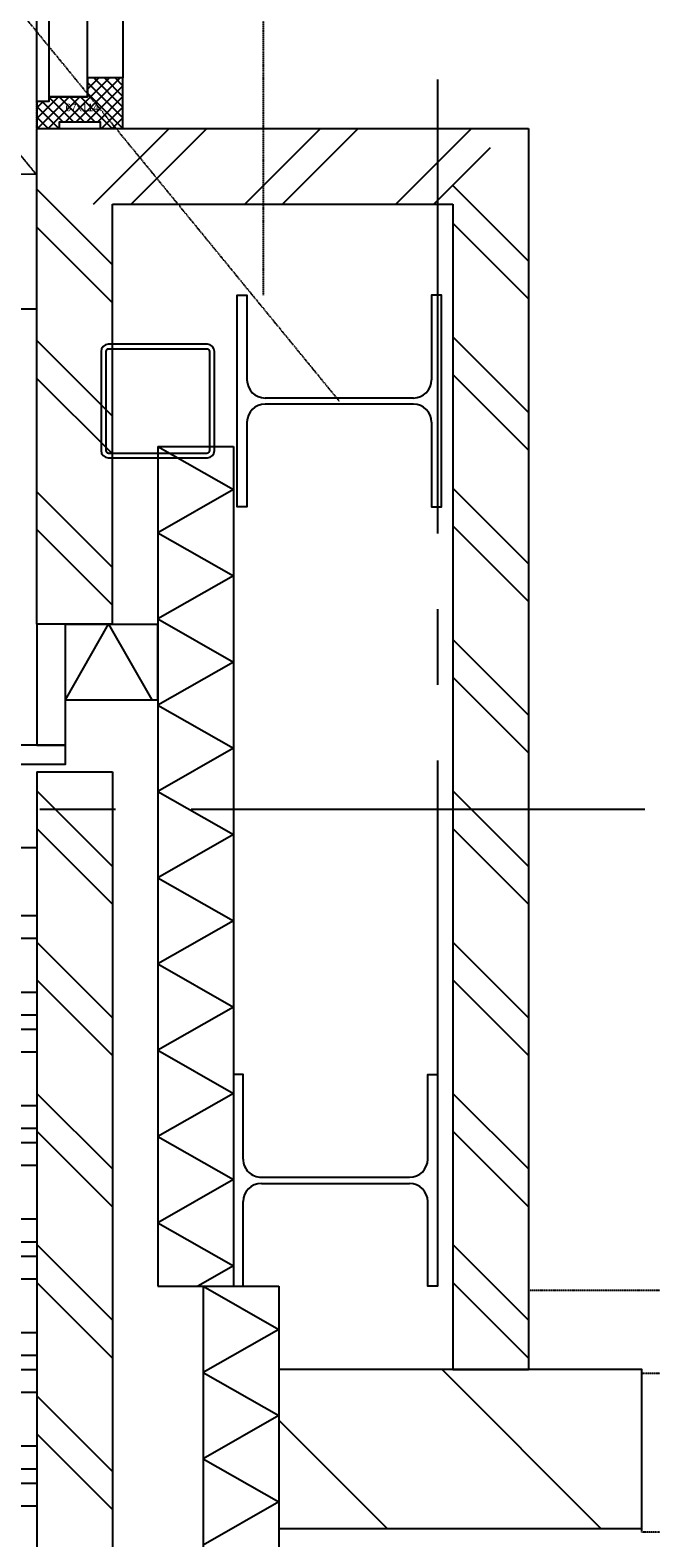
# Model space of a CAD drawing. Extents: x -66955 to 52345, y -20450 to 69550.
# Tile 18 of 132: x -53869 to -53048, y 11622 to 13615. Entities that reach past the tile are written whole.
import ezdxf

# ---------------------------------------------------------------- set-up
doc = ezdxf.new("R2010")
doc.units = 0
doc.header["$MEASUREMENT"] = 0
doc.linetypes.add('DASHDOT', pattern=[1, 0.5, -0.25, 0, -0.25])
doc.linetypes.add('HIDDEN', pattern=[0.375, 0.25, -0.125])
for name, color, linetype in [('STRAMIEN--E7-', 7, 'CONTINUOUS'), ('VERD1$--28-', 7, 'CONTINUOUS'), ('VERD1--21-', 7, 'CONTINUOUS'), ('VERD1--22-', 7, 'CONTINUOUS'), ('VERD1--24-', 7, 'CONTINUOUS'), ('VERD1--27-', 7, 'CONTINUOUS'), ('VERD1--28-', 7, 'CONTINUOUS'), ('VERD1--31-', 7, 'CONTINUOUS'), ('VERD1--32-', 7, 'CONTINUOUS')]:
    doc.layers.add(name, color=color, linetype=linetype)
doc.styles.add('txt', font='TXT', dxfattribs={"height": 0.2})

# ---------------------------------------------------------------- blocks, each defined once
blk = doc.blocks.new('B28HE')
at = {"layer": 'VERD1--28-', "color": 5, "linetype": 'CONTINUOUS'}
for p, q in [((-4, -98), (-4, 98)), ((4, -98), (4, 98))]:
    blk.add_line(p, q, dxfattribs=at)
for points in [[(-28, 122), (-140, 122), (-140, 135), (140, 135), (140, 122), (28, 122)], [(-28, -122), (-140, -122), (-140, -135), (140, -135), (140, -122), (28, -122)]]:
    blk.add_lwpolyline(points, dxfattribs=at)
for centre, start, end in [((-28, 98), 0, 90), ((28, 98), 90, 180), ((-28, -98), 270, 360), ((28, -98), 180, 270)]:
    blk.add_arc(centre, 24, start, end, dxfattribs=at)
blk = doc.blocks.new('*O281')
at = {"layer": 'VERD1--32-', "color": 7, "linetype": 'CONTINUOUS'}
for p, q in [((1708.93, 533.5), (1698.5, 523.07)), ((1723.07, 533.5), (1698.5, 508.93)), ((1737.22, 533.5), (1698.5, 494.78)), ((1756.5, 471.79), (1698.5, 529.79)), ((1751.36, 533.5), (1704.36, 486.5)), ((1756.5, 485.93), (1708.93, 533.5)), ((1765.5, 533.5), (1718.5, 486.5)), ((1756.5, 500.07), (1723.07, 533.5)), ((1765.5, 519.36), (1723.5, 477.36)), ((1765.5, 505.22), (1737.22, 533.5)), ((1765.5, 519.36), (1751.36, 533.5)), ((1756.5, 457.65), (1698.5, 515.65)), ((1713.51, 486.5), (1698.5, 501.51)), ((1765.5, 505.22), (1763.78, 503.5)), ((1699.36, 486.5), (1698.5, 487.36)), ((1756.5, 496.22), (1723.5, 463.22)), ((1756.5, 482.07), (1723.5, 449.07)), ((1765.5, 434.51), (1723.5, 476.51)), ((1765.5, 420.36), (1723.5, 462.36)), ((1756.5, 467.93), (1724.07, 435.5)), ((1752.22, 419.5), (1723.5, 448.22)), ((1756.5, 453.79), (1729.5, 426.79)), ((1765.5, 448.65), (1736.35, 419.5)), ((1765.5, 448.65), (1764.65, 449.5)), ((1738.08, 419.5), (1729.5, 428.08)), ((1765.5, 434.51), (1750.49, 419.5)), ((1765.5, 420.36), (1764.64, 419.5))]:
    blk.add_line(p, q, dxfattribs=at)
for points in [[(1117.5, 533.5), (1698.5, 533.5), (1698.5, 486.5), (1117.5, 486.5)], [(1765.5, 533.5), (1698.5, 533.5), (1698.5, 486.5), (1723.5, 486.5), (1723.5, 435.5), (1729.5, 435.5), (1729.5, 419.5), (1765.5, 419.5), (1765.5, 449.5), (1756.5, 449.5), (1756.5, 503.5), (1765.5, 503.5)], [(1765.5, 533.5), (1698.5, 533.5), (1698.5, 486.5), (1723.5, 486.5), (1723.5, 435.5), (1729.5, 435.5), (1729.5, 419.5), (1765.5, 419.5), (1765.5, 449.5), (1756.5, 449.5), (1756.5, 503.5), (1765.5, 503.5)], [(1723.5, 486.5), (1092.5, 486.5), (1092.5, 435.5), (1723.5, 435.5)], [(1086.5, 435.5), (1729.5, 435.5), (1729.5, 419.5), (1086.5, 419.5)]]:
    blk.add_lwpolyline(points, close=True, dxfattribs=at)
blk.add_point((1765.5, 533.5), dxfattribs=at)
at = {"layer": 'VERD1--32-', "color": 7, "linetype": 'CONTINUOUS', "style": 'txt'}
blk.add_text('67x114', height=10, rotation=90, dxfattribs=at).set_placement((1742.5, 457.5))
blk = doc.blocks.new('BI$FFS')
at = {"layer": 'VERD1--32-', "color": 7, "linetype": 'CONTINUOUS'}
blk.add_blockref('*O281', (-1765.5, -533.5), dxfattribs=at)
blk = doc.blocks.new('B28KOK')
at = {"layer": 'VERD1$--28-', "color": 5, "linetype": 'CONTINUOUS'}
for p, q in [((-75, 65.5), (-75, -65.5)), ((-68.7, 65.5), (-68.7, -65.5)), ((65.5, 75), (-65.5, 75)), ((65.5, 68.7), (-65.5, 68.7)), ((68.7, -65.5), (68.7, 65.5)), ((75, -65.5), (75, 65.5)), ((-65.5, -68.7), (65.5, -68.7)), ((-65.5, -75), (65.5, -75))]:
    blk.add_line(p, q, dxfattribs=at)
for centre, radius, start, end in [((-65.6, 65.5), 9.45, 90, 180), ((-65.6, 65.5), 3.15, 90, 180), ((65.5, 65.5), 9.45, 0, 90), ((65.5, 65.5), 3.15, 0, 90), ((-65.6, -65.5), 9.45, 180, 270), ((-65.6, -65.5), 3.15, 180, 270), ((65.5, -65.5), 3.15, 270, 360), ((65.5, -65.5), 9.45, 270, 360)]:
    blk.add_arc(centre, radius, start, end, dxfattribs=at)

msp = doc.modelspace()

# ---------------------------------------------------------------- linework, layer by layer
at = {"layer": 'STRAMIEN--E7-', "color": 6, "linetype": 'CONTINUOUS'}
for p, q in [((-53330, 13550), (-53330, 13250)), ((-53330, 13250), (-53330, 12950)), ((-53330, 12850), (-53330, 12750)), ((-53330, 12650), (-53330, 12350)), ((-53756, 12585), (-53856, 12585)), ((-53356, 12585), (-53656, 12585)), ((-53056, 12585), (-53356, 12585)), ((-53330, 12350), (-53330, 12225))]:
    msp.add_line(p, q, dxfattribs=at)
at = {"layer": 'VERD1--21-', "color": 7, "linetype": 'CONTINUOUS'}
for p, q in [((-53700, 13065), (-53700, 11955)), ((-53600, 13065), (-53600, 11955)), ((-53822, 12830), (-53700, 12830)), ((-53822, 12730), (-53822, 12830)), ((-53822, 12730), (-53700, 12730)), ((-53860, 12635), (-53860, 10630)), ((-53860, 12635), (-53760, 12635)), ((-53760, 12635), (-53760, 10730)), ((-53860, 12610), (-53760, 12510)), ((-53860, 12560), (-53760, 12460)), ((-53860, 12410), (-53760, 12310)), ((-53860, 12360), (-53760, 12260)), ((-53860, 12210), (-53760, 12110)), ((-53860, 12160), (-53760, 12060)), ((-53860, 12010), (-53760, 11910)), ((-53860, 11960), (-53760, 11860)), ((-53640, 11955), (-53640, 10668)), ((-53540, 11955), (-53540, 10668)), ((-53114, 11635), (-53324, 11845)), ((-53860, 11810), (-53760, 11710)), ((-53396.84, 11635), (-53540, 11778.16)), ((-53860, 11760), (-53760, 11660))]:
    msp.add_line(p, q, dxfattribs=at)
for points in [[(-53700, 13065), (-53600, 13008), (-53700, 12951)], [(-53700, 12951), (-53600, 12894), (-53700, 12837)], [(-53700, 12837), (-53600, 12780), (-53700, 12723)], [(-53822, 12730), (-53765, 12830), (-53708, 12730)], [(-53700, 12723), (-53600, 12666), (-53700, 12609)], [(-53700, 12609), (-53600, 12552), (-53700, 12495)], [(-53700, 12495), (-53600, 12438), (-53700, 12381)], [(-53700, 12381), (-53600, 12324), (-53700, 12267)], [(-53700, 12267), (-53600, 12210), (-53700, 12153)], [(-53700, 12153), (-53600, 12096), (-53700, 12039)], [(-53700, 12039), (-53600, 11982), (-53647, 11955)], [(-53640, 11955), (-53540, 11898), (-53640, 11841)], [(-53640, 11841), (-53540, 11784), (-53640, 11727)], [(-53640, 11727), (-53540, 11670), (-53640, 11613)]]:
    msp.add_lwpolyline(points, dxfattribs=at)
msp.add_lwpolyline([(-53540, 11635), (-53060, 11635), (-53060, 11845), (-53540, 11845)], close=True, dxfattribs=at)
at = {"layer": 'VERD1--21-', "color": 7, "linetype": 'HIDDEN'}
msp.add_lwpolyline([(-53060, 11630), (-53060, 11840), (-49520, 11840), (-49520, 11630)], close=True, dxfattribs=at)
at = {"layer": 'VERD1--22-', "color": 7, "linetype": 'CONTINUOUS'}
for p, q in [((-53860, 13485), (-53210, 13485)), ((-53860, 12830), (-53860, 13485)), ((-53785, 13385), (-53685, 13485)), ((-53735, 13385), (-53635, 13485)), ((-53585, 13385), (-53485, 13485)), ((-53535, 13385), (-53435, 13485)), ((-53385, 13385), (-53285, 13485)), ((-53210, 13485), (-53210, 11845)), ((-53335, 13385), (-53260, 13460)), ((-53760, 13305), (-53860, 13405)), ((-53310, 13410), (-53210, 13310)), ((-53760, 13385), (-53310, 13385)), ((-53760, 12830), (-53760, 13385)), ((-53310, 13385), (-53310, 11845)), ((-53760, 13255), (-53860, 13355)), ((-53310, 13360), (-53210, 13260)), ((-65198, 13247), (-53860, 13247)), ((-53760, 13105), (-53860, 13205)), ((-53310, 13210), (-53210, 13110)), ((-53760, 13055), (-53860, 13155)), ((-53310, 13160), (-53210, 13060)), ((-53700, 13065), (-53600, 13065)), ((-53760, 12905), (-53860, 13005)), ((-53310, 13010), (-53210, 12910)), ((-53760, 12855), (-53860, 12955)), ((-53310, 12960), (-53210, 12860)), ((-53760, 12830), (-53860, 12830)), ((-53700, 12730), (-53700, 12830)), ((-53310, 12810), (-53210, 12710)), ((-53310, 12760), (-53210, 12660)), ((-53310, 12610), (-53210, 12510)), ((-53310, 12560), (-53210, 12460)), ((-53310, 12410), (-53210, 12310)), ((-53310, 12360), (-53210, 12260)), ((-53310, 12210), (-53210, 12110)), ((-53310, 12160), (-53210, 12060)), ((-53310, 12010), (-53210, 11910)), ((-53310, 11960), (-53210, 11860)), ((-53700, 11955), (-53600, 11955)), ((-53640, 11955), (-53540, 11955)), ((-53310, 11845), (-53210, 11845))]:
    msp.add_line(p, q, dxfattribs=at)
at = {"layer": 'VERD1--22-', "color": 7, "linetype": 'HIDDEN'}
msp.add_lwpolyline([(-53210, 11950), (-50860, 11950), (-50860, 15384.98), (-51280.04, 15384.98)], dxfattribs=at)
at = {"layer": 'VERD1--24-', "color": 7, "linetype": 'CONTINUOUS'}
msp.add_arc((-53860, 16455.02), 3030, 180, 270, dxfattribs=at)
at = {"layer": 'VERD1--27-', "color": 251, "linetype": 'CONTINUOUS'}
for p, q in [((-53860, 12444.49), (-65764.88, 12444.49)), ((-53860, 12414.49), (-65764.88, 12414.49)), ((-53860, 12343.49), (-65764.88, 12343.49)), ((-53860, 12313.49), (-65764.88, 12313.49)), ((-53860, 12294.49), (-65764.88, 12294.49)), ((-53860, 12264.49), (-65764.88, 12264.49)), ((-53860, 12193.49), (-65764.88, 12193.49)), ((-53860, 12163.49), (-65764.88, 12163.49)), ((-53860, 12144.49), (-65764.88, 12144.49)), ((-53860, 12114.49), (-65764.88, 12114.49)), ((-53860, 12043.49), (-65764.88, 12043.49)), ((-53860, 12013.49), (-65764.88, 12013.49)), ((-53860, 11994.49), (-65764.88, 11994.49)), ((-53860, 11964.49), (-65764.88, 11964.49)), ((-53860, 11893.49), (-65764.88, 11893.49)), ((-53860, 11863.49), (-65764.88, 11863.49)), ((-53860, 11844.49), (-65764.88, 11844.49)), ((-53860, 11814.49), (-65764.88, 11814.49)), ((-53860, 11743.49), (-65764.88, 11743.49)), ((-53860, 11713.49), (-65764.88, 11713.49)), ((-53860, 11694.49), (-65764.88, 11694.49)), ((-53860, 11664.49), (-65764.88, 11664.49))]:
    msp.add_line(p, q, dxfattribs=at)
at = {"layer": 'VERD1--28-', "color": 5, "linetype": 'HIDDEN'}
for p, q in [((-53860, 13265), (-53860, 22726)), ((-53560, 13265), (-53560, 22209)), ((-53860, 13423.88), (-56863.67, 17090))]:
    msp.add_line(p, q, dxfattribs=at)
at = {"layer": 'VERD1--28-', "color": 5, "linetype": 'DASHDOT'}
msp.add_line((-53460, 13125), (-56815.05, 17220), dxfattribs=at)
at = {"layer": 'VERD1--31-', "color": 7, "linetype": 'CONTINUOUS'}
msp.add_line((-65141.17, 12535), (-53860, 12535), dxfattribs=at)
msp.add_lwpolyline([(-53860, 12830), (-53860, 12670), (-53822, 12670), (-53822, 12830)], close=True, dxfattribs=at)
at = {"layer": 'VERD1--32-', "color": 7, "linetype": 'CONTINUOUS'}
msp.add_lwpolyline([(-53822, 12670), (-53885, 12670), (-53885, 12645), (-53822, 12645)], close=True, dxfattribs=at)

# ---------------------------------------------------------------- block references
at = {"layer": 'VERD1--28-', "color": 5, "linetype": 'CONTINUOUS'}
for name, p, rotation in [('B28HE', (-53460, 13125), 90), ('B28KOK', (-53700, 13125), 180), ('B28HE', (-53465, 12095), 270)]:
    msp.add_blockref(name, p, dxfattribs=dict(at, rotation=rotation))
at = {"layer": 'VERD1--32-', "color": 7, "linetype": 'CONTINUOUS', "rotation": 270}
msp.add_blockref('BI$FFS', (-53746, 13485), dxfattribs=at)

doc.saveas('drawing.dxf')
